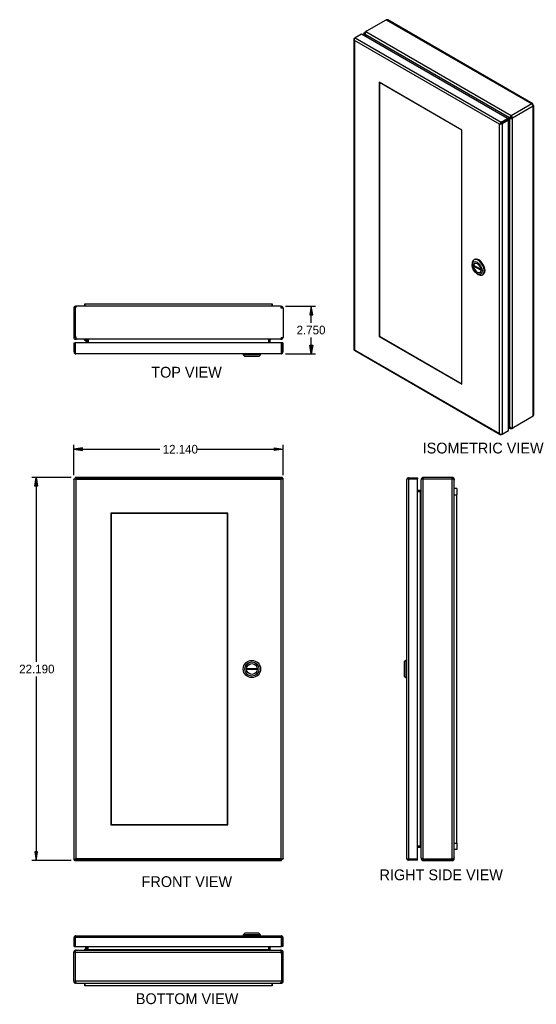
# Model space of a CAD drawing. Extents: x 46.6 to 105.7, y -7.1 to 49.9.
# Tile 2 of 2: x 75.7 to 105.7, y -7.1 to 49.9. Entities that reach past the tile are written whole.
import ezdxf
from ezdxf.enums import TextEntityAlignment as Align

# ---------------------------------------------------------------- set-up
doc = ezdxf.new("R2010")
doc.units = 0
doc.header["$MEASUREMENT"] = 0
doc.layers.get('0').update_dxf_attribs({"linetype": 'CONTINUOUS'})
for name, color, linetype in [('DEFAULT', 7, 'CONTINUOUS'), ('DV2_0', 7, 'CONTINUOUS'), ('DV7_0', 7, 'CONTINUOUS')]:
    doc.layers.add(name, color=color, linetype=linetype)
doc.styles.add('SEANS_TTF', font='txt')

msp = doc.modelspace()

# ---------------------------------------------------------------- hatches: boundary and pattern name
at = {"linetype": 'Continuous'}
for points in [[(92.734, 32.831), (92.651, 33.331), (92.568, 32.831)], [(92.734, 31.081), (92.651, 30.581), (92.568, 31.081)], [(79.383, 25.136), (78.883, 25.053), (79.383, 24.969)], [(90.523, 25.136), (91.023, 25.053), (90.523, 24.969)], [(76.619, 22.917), (76.703, 23.417), (76.786, 22.917)], [(76.619, 1.727), (76.703, 1.227), (76.786, 1.727)]]:
    msp.add_hatch(color=138, dxfattribs=at).paths.add_polyline_path(points)

# ---------------------------------------------------------------- linework, layer by layer
at = {"color": 7, "linetype": 'Continuous'}
for p, q in [((95.88, 49.282), (96.999, 49.928)), ((96.999, 49.928), (105.445, 45.051)), ((105.499, 45.057), (97.085, 49.914)), ((95.572, 49.092), (95.207, 48.88)), ((104.033, 44.207), (95.572, 49.092)), ((95.709, 49.123), (95.709, 49.013)), ((95.776, 49.164), (95.74, 49.184)), ((95.778, 49.075), (95.74, 49.053)), ((95.74, 49.053), (95.74, 48.995)), ((95.754, 49.03), (95.791, 49.051)), ((104.144, 44.245), (95.778, 49.075)), ((95.865, 48.923), (95.791, 49.051)), ((104.248, 44.361), (95.817, 49.229)), ((95.124, 48.807), (95.124, 30.832)), ((95.145, 48.799), (95.126, 48.797)), ((95.156, 48.851), (95.207, 48.88)), ((95.156, 48.734), (95.156, 48.734)), ((103.566, 43.878), (95.156, 48.734)), ((95.156, 48.734), (95.156, 30.817)), ((95.156, 48.734), (95.156, 48.734)), ((95.156, 48.734), (95.156, 48.734)), ((95.156, 48.734), (95.156, 48.734)), ((95.156, 48.734), (95.156, 48.734)), ((95.207, 48.88), (103.667, 43.996)), ((95.754, 49.03), (95.792, 48.965)), ((101.39, 43.541), (96.589, 46.313)), ((96.589, 46.313), (96.589, 31.583)), ((96.618, 46.297), (96.603, 46.288)), ((96.603, 46.288), (96.603, 31.591)), ((101.376, 43.533), (96.603, 46.288)), ((105.478, 45.023), (105.498, 45.057)), ((105.445, 45.051), (104.248, 44.361)), ((105.521, 44.919), (104.325, 44.228)), ((105.479, 45.022), (105.488, 45.027)), ((105.513, 44.964), (105.521, 44.969)), ((105.513, 44.963), (105.529, 44.963)), ((105.521, 26.961), (105.521, 44.919)), ((105.529, 44.963), (105.553, 44.962)), ((105.553, 27.042), (105.553, 44.963)), ((103.632, 43.917), (103.566, 43.879)), ((103.573, 43.882), (103.632, 43.916)), ((103.632, 43.917), (103.605, 43.923)), ((103.632, 43.916), (103.624, 43.89)), ((103.667, 43.937), (103.632, 43.917)), ((103.632, 43.916), (103.667, 43.937)), ((103.667, 43.996), (104.033, 44.207)), ((103.667, 43.937), (104.033, 44.148)), ((104.033, 44.148), (103.667, 43.937)), ((103.667, 43.937), (103.667, 43.937)), ((103.667, 43.937), (103.667, 43.937)), ((103.667, 43.937), (103.667, 43.937)), ((103.667, 43.937), (103.667, 43.937)), ((104.084, 44.119), (103.718, 43.908)), ((104.182, 44.265), (104.033, 44.179)), ((104.132, 44.236), (104.033, 44.179)), ((104.033, 44.207), (104.033, 44.148)), ((104.084, 44.119), (104.033, 44.148)), ((104.059, 44.133), (104.158, 44.191)), ((104.084, 26.144), (104.084, 44.119)), ((104.132, 44.236), (104.182, 44.265)), ((104.183, 44.267), (104.144, 44.245)), ((104.183, 44.267), (104.144, 44.245)), ((104.144, 44.245), (104.144, 44.245)), ((104.158, 44.191), (104.209, 44.22)), ((104.21, 44.219), (104.172, 44.197)), ((104.21, 44.219), (104.172, 44.197)), ((104.172, 44.197), (104.172, 44.197)), ((104.172, 26.33), (104.172, 44.197)), ((104.229, 44.281), (104.191, 44.298)), ((104.246, 44.252), (104.242, 44.21)), ((104.248, 44.302), (104.248, 44.361)), ((104.266, 44.283), (104.302, 44.304)), ((104.274, 44.258), (104.325, 44.228)), ((104.325, 26.287), (104.325, 44.228)), ((101.39, 43.541), (101.376, 43.533)), ((101.376, 28.836), (101.376, 43.533)), ((101.39, 28.811), (101.39, 43.541)), ((103.566, 43.879), (103.566, 43.878)), ((103.566, 25.962), (103.566, 43.878)), ((103.566, 43.878), (103.566, 43.878)), ((103.566, 43.878), (103.566, 43.878)), ((103.566, 43.878), (103.566, 43.878)), ((103.718, 43.908), (103.718, 25.933)), ((102.122, 36.042), (102.079, 36.018)), ((101.976, 35.789), (101.976, 35.715)), ((102.067, 35.712), (102.483, 35.472)), ((102.11, 35.687), (102.067, 35.663)), ((102.487, 35.42), (102.067, 35.663)), ((102.266, 35.213), (102.329, 35.176)), ((102.579, 35.152), (102.622, 35.176)), ((78.883, 33.223), (78.883, 31.641)), ((78.883, 33.223), (78.955, 33.223)), ((78.955, 33.223), (78.971, 33.223)), ((78.955, 33.223), (78.955, 31.641)), ((78.971, 31.641), (78.971, 33.223)), ((79.062, 33.331), (78.991, 33.331)), ((78.991, 33.259), (78.991, 33.331)), ((90.868, 33.331), (79.062, 33.331)), ((79.523, 33.481), (79.523, 33.331)), ((79.523, 33.481), (90.383, 33.481)), ((79.523, 33.481), (79.523, 33.481)), ((79.523, 33.331), (79.523, 33.481)), ((90.383, 33.481), (90.383, 33.331)), ((90.383, 33.331), (90.383, 33.481)), ((90.383, 33.481), (90.383, 33.481)), ((90.868, 33.331), (90.915, 33.331)), ((90.915, 33.299), (90.915, 33.331)), ((90.915, 33.223), (90.915, 33.299)), ((91.023, 33.223), (90.915, 33.223)), ((90.941, 33.249), (90.993, 33.299)), ((91.023, 33.223), (91.023, 31.531)), ((78.883, 31.641), (78.883, 31.531)), ((78.933, 31.531), (78.883, 31.531)), ((78.955, 31.531), (78.933, 31.531)), ((78.955, 31.641), (78.955, 31.531)), ((78.966, 31.531), (78.955, 31.531)), ((78.991, 31.531), (78.966, 31.531)), ((78.991, 31.531), (78.991, 31.505)), ((78.991, 31.505), (78.991, 31.495)), ((78.991, 31.495), (79, 31.495)), ((78.991, 31.495), (78.991, 31.423)), ((78.991, 31.423), (79.011, 31.423)), ((79.011, 31.423), (79.045, 31.423)), ((90.876, 31.423), (79.045, 31.423)), ((79.508, 31.366), (79.508, 31.423)), ((79.508, 31.366), (79.555, 31.366)), ((79.631, 31.399), (79.684, 31.417)), ((79.633, 31.387), (79.633, 31.206)), ((79.705, 31.387), (79.705, 31.206)), ((79.707, 31.407), (79.707, 31.387)), ((79.707, 31.387), (79.707, 31.206)), ((79.721, 31.387), (79.721, 31.399)), ((79.721, 31.387), (79.721, 31.206)), ((90.199, 31.399), (90.199, 31.387)), ((90.199, 31.387), (90.199, 31.206)), ((90.273, 31.387), (90.201, 31.387)), ((90.201, 31.206), (90.201, 31.387)), ((90.275, 31.399), (90.23, 31.414)), ((90.273, 31.206), (90.273, 31.387)), ((90.876, 31.423), (90.896, 31.423)), ((90.876, 31.423), (90.876, 31.423)), ((90.896, 31.423), (90.896, 31.431)), ((90.896, 31.423), (90.915, 31.423)), ((90.915, 31.531), (90.992, 31.531)), ((90.915, 31.531), (90.915, 31.451)), ((90.915, 31.495), (90.915, 31.423)), ((90.915, 31.495), (90.915, 31.495)), ((90.915, 31.451), (90.915, 31.423)), ((90.915, 31.423), (90.915, 31.423)), ((90.939, 31.504), (90.987, 31.451)), ((90.992, 31.531), (91.023, 31.531)), ((96.603, 31.591), (96.589, 31.583)), ((96.589, 31.583), (101.39, 28.811)), ((96.603, 31.591), (101.376, 28.836)), ((78.899, 31.206), (78.971, 31.206)), ((78.899, 30.689), (78.899, 31.206)), ((78.971, 31.206), (78.971, 30.689)), ((78.971, 30.689), (78.971, 31.206)), ((90.936, 31.206), (78.971, 31.206)), ((79.576, 31.345), (79.576, 31.206)), ((90.936, 30.689), (90.936, 31.206)), ((90.936, 31.206), (90.936, 30.689)), ((91.008, 31.206), (90.936, 31.206)), ((91.008, 31.206), (91.008, 30.689)), ((95.156, 30.817), (95.156, 30.817)), ((95.156, 30.817), (103.566, 25.962)), ((95.156, 30.817), (95.156, 30.817)), ((95.156, 30.817), (95.156, 30.817)), ((95.156, 30.817), (95.156, 30.817)), ((78.971, 30.639), (78.944, 30.602)), ((78.971, 30.689), (78.971, 30.689)), ((78.971, 30.689), (78.971, 30.602)), ((78.971, 30.689), (78.971, 30.639)), ((79.007, 30.581), (79.006, 30.581)), ((79.006, 30.581), (79.006, 30.581)), ((79.006, 30.581), (79.006, 30.581)), ((90.9, 30.581), (79.007, 30.581)), ((88.712, 30.581), (88.712, 30.521)), ((88.712, 30.521), (88.802, 30.431)), ((89.712, 30.521), (88.712, 30.521)), ((89.622, 30.431), (88.802, 30.431)), ((89.622, 30.431), (89.712, 30.521)), ((89.712, 30.521), (89.712, 30.581)), ((90.9, 30.581), (90.9, 30.581)), ((90.9, 30.581), (90.9, 30.581)), ((90.9, 30.581), (90.9, 30.581)), ((90.936, 30.639), (90.936, 30.689)), ((90.936, 30.689), (90.936, 30.602)), ((90.936, 30.689), (90.936, 30.689)), ((90.936, 30.639), (90.962, 30.602)), ((95.153, 30.782), (103.613, 25.898)), ((101.39, 28.844), (101.376, 28.836)), ((105.521, 26.961), (104.402, 26.315)), ((104.158, 26.353), (104.084, 26.482)), ((104.084, 26.397), (104.121, 26.332)), ((104.084, 26.337), (104.134, 26.308)), ((104.084, 26.301), (104.179, 26.246)), ((104.121, 26.332), (104.158, 26.353)), ((104.172, 26.33), (104.169, 26.329)), ((104.248, 26.283), (104.248, 26.243)), ((103.566, 25.962), (103.566, 25.962)), ((103.566, 25.962), (103.566, 25.962)), ((103.566, 25.962), (103.566, 25.962)), ((103.566, 25.962), (103.566, 25.961)), ((103.566, 25.962), (103.566, 25.962)), ((103.616, 25.92), (103.605, 25.904)), ((103.718, 25.933), (103.667, 25.903)), ((103.718, 25.933), (104.084, 26.144)), ((78.971, 23.417), (78.971, 23.402)), ((78.991, 23.417), (78.971, 23.417)), ((78.971, 23.402), (90.936, 23.402)), ((78.971, 23.402), (78.971, 23.356)), ((78.991, 23.402), (78.991, 23.417)), ((90.915, 23.417), (78.991, 23.417)), ((90.915, 23.417), (90.915, 23.402)), ((90.936, 23.402), (90.936, 23.356)), ((90.941, 23.335), (90.992, 23.385)), ((98.295, 23.402), (98.812, 23.402)), ((98.812, 23.402), (98.812, 23.33)), ((100.829, 23.417), (99.137, 23.417)), ((99.137, 23.417), (99.137, 23.385)), ((99.137, 23.385), (99.137, 23.309)), ((100.829, 23.309), (100.829, 23.417)), ((100.854, 23.335), (100.904, 23.387)), ((78.883, 23.329), (78.883, 23.309)), ((78.883, 23.329), (78.899, 23.329)), ((78.883, 23.309), (78.883, 1.335)), ((78.899, 23.309), (78.883, 23.309)), ((78.899, 1.315), (78.899, 23.329)), ((78.899, 23.329), (78.944, 23.329)), ((78.971, 23.329), (78.944, 23.329)), ((78.971, 23.33), (78.971, 23.356)), ((79.002, 23.299), (78.971, 23.33)), ((79.006, 23.294), (79.006, 23.294)), ((79.006, 23.294), (79.007, 23.294)), ((79.007, 23.294), (79.006, 23.294)), ((90.9, 23.294), (79.007, 23.294)), ((79.007, 23.294), (79.007, 1.351)), ((79.007, 23.294), (79.007, 23.294)), ((90.9, 23.294), (90.9, 23.294)), ((90.9, 1.351), (90.9, 23.294)), ((90.9, 23.294), (90.9, 23.294)), ((90.9, 23.294), (90.9, 23.294)), ((90.9, 23.294), (90.9, 23.294)), ((90.905, 23.298), (90.936, 23.329)), ((90.936, 23.33), (90.936, 23.356)), ((90.936, 23.329), (90.962, 23.329)), ((91.008, 23.329), (90.962, 23.329)), ((91.008, 23.329), (91.008, 1.315)), ((91.023, 23.309), (91.008, 23.309)), ((91.023, 1.335), (91.023, 23.309)), ((98.187, 23.294), (98.187, 23.294)), ((98.187, 1.351), (98.187, 23.294)), ((98.187, 23.294), (98.187, 23.294)), ((98.187, 23.294), (98.187, 23.294)), ((98.244, 23.33), (98.207, 23.356)), ((98.295, 23.329), (98.207, 23.329)), ((98.295, 23.33), (98.244, 23.33)), ((98.295, 23.33), (98.295, 23.33)), ((98.295, 23.33), (98.812, 23.33)), ((98.295, 23.329), (98.295, 1.315)), ((98.812, 23.329), (98.295, 23.329)), ((98.812, 1.315), (98.812, 23.329)), ((99.029, 23.309), (99.029, 23.31)), ((99.101, 23.309), (99.029, 23.31)), ((99.056, 23.309), (99.029, 23.309)), ((99.029, 23.309), (99.029, 23.29)), ((99.029, 23.29), (99.029, 23.27)), ((99.029, 23.29), (99.036, 23.29)), ((99.029, 23.27), (99.029, 23.27)), ((99.029, 1.389), (99.029, 23.27)), ((99.11, 23.333), (99.056, 23.381)), ((99.137, 23.309), (99.056, 23.309)), ((100.829, 23.309), (99.137, 23.309)), ((99.137, 1.335), (99.137, 23.309)), ((100.904, 23.309), (100.829, 23.309)), ((100.829, 1.315), (100.829, 23.309)), ((100.904, 23.309), (100.937, 23.309)), ((100.937, 23.309), (100.937, 23.262)), ((100.937, 1.406), (100.937, 23.262)), ((98.993, 22.667), (98.812, 22.667)), ((98.993, 22.595), (98.812, 22.595)), ((98.812, 22.594), (98.993, 22.594)), ((99.004, 22.594), (98.993, 22.594)), ((98.993, 2.065), (98.993, 22.594)), ((99.004, 22.669), (99.02, 22.625)), ((101.087, 22.777), (100.937, 22.777)), ((100.937, 22.402), (101.087, 22.402)), ((101.087, 22.777), (101.087, 22.402)), ((101.087, 2.242), (101.087, 22.402)), ((81.033, 21.343), (81.033, 3.302)), ((87.824, 21.343), (81.033, 21.343)), ((81.053, 21.322), (81.053, 3.322)), ((87.803, 21.322), (81.053, 21.322)), ((87.803, 3.322), (87.803, 21.322)), ((87.824, 3.302), (87.824, 21.343)), ((98.127, 12.822), (98.037, 12.732)), ((98.037, 12.732), (98.037, 11.912)), ((98.187, 12.822), (98.127, 12.822)), ((98.127, 12.822), (98.127, 11.822)), ((88.901, 12.352), (89.523, 12.352)), ((89.523, 12.292), (88.901, 12.292)), ((98.037, 11.912), (98.127, 11.822)), ((98.127, 11.822), (98.187, 11.822)), ((81.033, 3.302), (87.824, 3.302)), ((81.053, 3.322), (87.803, 3.322)), ((98.993, 2.065), (98.812, 2.065)), ((98.812, 2.05), (98.993, 2.05)), ((98.993, 2.049), (98.812, 2.049)), ((98.993, 1.977), (98.812, 1.977)), ((98.993, 2.065), (98.993, 2.05)), ((98.993, 2.065), (99.004, 2.065)), ((99.013, 2.05), (98.993, 2.05)), ((99.004, 1.975), (99.022, 2.028)), ((100.937, 2.242), (101.087, 2.242)), ((101.087, 1.867), (100.937, 1.867)), ((101.087, 2.242), (101.087, 1.867)), ((78.883, 1.335), (78.899, 1.335)), ((78.899, 1.315), (78.944, 1.315)), ((78.966, 1.309), (78.915, 1.259)), ((78.971, 1.315), (78.944, 1.315)), ((79.002, 1.346), (78.971, 1.315)), ((78.971, 1.314), (78.971, 1.288)), ((78.971, 1.243), (78.971, 1.288)), ((90.936, 1.243), (78.971, 1.243)), ((78.991, 1.227), (78.991, 1.243)), ((78.991, 1.227), (90.915, 1.227)), ((79.007, 1.351), (79.006, 1.351)), ((79.006, 1.351), (79.006, 1.35)), ((79.006, 1.35), (79.007, 1.35)), ((79.007, 1.351), (90.9, 1.351)), ((79.007, 1.35), (79.007, 1.351)), ((90.9, 1.35), (90.9, 1.351)), ((90.9, 1.351), (90.9, 1.351)), ((90.9, 1.351), (90.9, 1.35)), ((90.9, 1.35), (90.9, 1.35)), ((90.904, 1.346), (90.936, 1.314)), ((90.915, 1.243), (90.915, 1.227)), ((90.915, 1.227), (90.935, 1.227)), ((90.935, 1.227), (90.935, 1.243)), ((90.936, 1.315), (90.962, 1.315)), ((90.936, 1.314), (90.936, 1.288)), ((90.936, 1.243), (90.936, 1.288)), ((91.008, 1.315), (90.962, 1.315)), ((91.008, 1.335), (91.023, 1.335)), ((91.023, 1.315), (91.008, 1.315)), ((91.023, 1.315), (91.023, 1.335)), ((98.187, 1.35), (98.187, 1.351)), ((98.187, 1.35), (98.187, 1.35)), ((98.187, 1.35), (98.187, 1.35)), ((98.295, 1.315), (98.207, 1.315)), ((98.244, 1.314), (98.207, 1.288)), ((98.244, 1.314), (98.295, 1.314)), ((98.295, 1.315), (98.812, 1.315)), ((98.812, 1.315), (98.295, 1.315)), ((98.295, 1.314), (98.295, 1.315)), ((98.812, 1.243), (98.295, 1.243)), ((98.812, 1.243), (98.812, 1.315)), ((99.029, 1.389), (99.029, 1.354)), ((99.029, 1.354), (99.029, 1.335)), ((99.029, 1.354), (99.066, 1.354)), ((99.079, 1.335), (99.029, 1.335)), ((99.101, 1.335), (99.079, 1.335)), ((99.101, 1.344), (99.101, 1.335)), ((99.11, 1.335), (99.101, 1.335)), ((99.137, 1.335), (99.11, 1.335)), ((99.137, 1.309), (99.137, 1.335)), ((99.137, 1.335), (99.137, 1.335)), ((99.137, 1.299), (99.137, 1.309)), ((99.137, 1.299), (99.247, 1.299)), ((99.137, 1.299), (99.137, 1.277)), ((99.137, 1.277), (99.137, 1.227)), ((99.137, 1.227), (99.247, 1.227)), ((100.829, 1.315), (99.247, 1.315)), ((99.247, 1.227), (99.247, 1.299)), ((99.247, 1.299), (100.829, 1.299)), ((99.247, 1.227), (100.829, 1.227)), ((100.829, 1.315), (100.829, 1.299)), ((100.829, 1.227), (100.829, 1.299)), ((100.865, 1.335), (100.937, 1.335)), ((100.937, 1.335), (100.937, 1.406)), ((78.899, -3.75), (78.899, -3.233)), ((78.971, -3.182), (78.944, -3.145)), ((78.971, -3.233), (78.971, -3.145)), ((78.971, -3.182), (78.971, -3.233)), ((90.936, -3.233), (78.971, -3.233)), ((78.971, -3.233), (78.971, -3.75)), ((78.971, -3.233), (78.971, -3.233)), ((78.971, -3.75), (78.971, -3.233)), ((79.006, -3.125), (79.007, -3.125)), ((79.006, -3.125), (79.006, -3.125)), ((79.006, -3.125), (79.006, -3.125)), ((79.007, -3.125), (90.9, -3.125)), ((88.802, -2.975), (88.712, -3.065)), ((89.712, -3.065), (88.712, -3.065)), ((88.712, -3.065), (88.712, -3.125)), ((89.622, -2.975), (88.802, -2.975)), ((89.712, -3.065), (89.622, -2.975)), ((89.712, -3.125), (89.712, -3.065)), ((90.9, -3.125), (90.9, -3.125)), ((90.9, -3.125), (90.9, -3.125)), ((90.9, -3.125), (90.9, -3.125)), ((90.936, -3.182), (90.962, -3.145)), ((90.936, -3.233), (90.936, -3.145)), ((90.936, -3.233), (90.936, -3.182)), ((90.936, -3.233), (90.936, -3.75)), ((90.936, -3.233), (90.936, -3.233)), ((90.936, -3.75), (90.936, -3.233)), ((91.008, -3.233), (91.008, -3.75)), ((78.899, -3.75), (78.971, -3.75)), ((78.971, -3.75), (90.936, -3.75)), ((78.991, -4.039), (78.991, -3.967)), ((78.991, -3.967), (78.991, -3.967)), ((79.011, -3.967), (78.991, -3.967)), ((78.991, -3.994), (78.991, -3.967)), ((79.011, -3.967), (79.011, -3.974)), ((79.031, -3.967), (79.011, -3.967)), ((79.031, -3.967), (79.03, -3.967)), ((79.031, -3.967), (90.862, -3.967)), ((79.508, -3.91), (79.555, -3.91)), ((79.508, -3.91), (79.508, -3.967)), ((79.576, -3.889), (79.576, -3.75)), ((79.631, -3.942), (79.677, -3.958)), ((79.633, -3.75), (79.633, -3.931)), ((79.633, -3.931), (79.705, -3.931)), ((79.705, -3.75), (79.705, -3.931)), ((79.707, -3.931), (79.707, -3.75)), ((79.707, -3.931), (90.185, -3.931)), ((79.707, -3.942), (79.707, -3.931)), ((90.185, -3.931), (90.185, -3.75)), ((90.185, -3.931), (90.185, -3.942)), ((90.199, -3.931), (90.185, -3.931)), ((90.199, -3.931), (90.199, -3.75)), ((90.199, -3.95), (90.199, -3.931)), ((90.201, -3.931), (90.201, -3.75)), ((90.275, -3.942), (90.222, -3.96)), ((90.273, -3.931), (90.273, -3.75)), ((90.896, -3.967), (90.862, -3.967)), ((90.896, -3.967), (90.896, -4.004)), ((90.915, -3.967), (90.896, -3.967)), ((90.915, -4.039), (90.915, -3.967)), ((91.008, -3.75), (90.936, -3.75)), ((78.915, -4.075), (78.883, -4.075)), ((78.883, -5.767), (78.883, -4.075)), ((78.991, -4.075), (78.915, -4.075)), ((78.967, -4.048), (78.919, -3.994)), ((78.991, -4.075), (78.991, -3.994)), ((78.991, -4.039), (78.991, -4.039)), ((78.991, -4.075), (90.915, -4.075)), ((78.991, -5.767), (78.991, -4.075)), ((90.915, -4.039), (90.906, -4.039)), ((90.915, -4.048), (90.915, -4.039)), ((90.915, -4.075), (90.915, -4.048)), ((90.915, -4.075), (90.915, -4.075)), ((90.915, -4.075), (90.941, -4.075)), ((90.935, -4.185), (90.935, -5.767)), ((90.941, -4.075), (90.951, -4.075)), ((90.951, -4.185), (90.951, -4.075)), ((90.951, -4.075), (90.973, -4.075)), ((90.951, -5.767), (90.951, -4.185)), ((91.023, -4.185), (90.951, -4.185)), ((90.973, -4.075), (91.023, -4.075)), ((91.023, -4.185), (91.023, -4.075)), ((91.023, -5.767), (91.023, -4.185)), ((78.883, -5.767), (78.991, -5.767)), ((78.965, -5.792), (78.914, -5.842)), ((90.935, -5.767), (78.991, -5.767)), ((78.991, -5.767), (78.991, -5.842)), ((78.991, -5.842), (78.991, -5.875)), ((79.038, -5.875), (78.991, -5.875)), ((79.038, -5.875), (90.844, -5.875)), ((79.523, -6.025), (79.523, -5.875)), ((79.523, -5.875), (79.523, -6.025)), ((90.383, -6.025), (79.523, -6.025)), ((79.523, -6.025), (79.523, -6.025)), ((90.383, -6.025), (90.383, -5.875)), ((90.383, -5.875), (90.383, -6.025)), ((90.383, -6.025), (90.383, -6.025)), ((90.844, -5.875), (90.915, -5.875)), ((90.915, -5.803), (90.915, -5.875)), ((90.951, -5.767), (90.935, -5.767)), ((91.023, -5.767), (90.951, -5.767))]:
    msp.add_line(p, q, dxfattribs=at)
for radius in [0.5, 0.41, 0.312]:
    msp.add_circle((89.212, 12.322), radius, dxfattribs=at)
for centre, radius, start, end in [((97.025, 49.809), 0.121, 60, 102.2427), ((95.928, 49.119), 0.156, 135.4238, 196.4178), ((95.256, 48.82), 0.132, 190.1526, 220.7154), ((95.345, 48.8), 0.201, 177.8102, 199.2147), ((103.741, 43.763), 0.21, 130.3254, 146.5936), ((104.321, 44.137), 0.207, 128.6907, 148.4798), ((104.168, 44.404), 0.207, 271.2443, 290.9614), ((104.228, 44.188), 0.0905, 102.0239, 120.0588), ((104.442, 43.18), 1.121, 100.9468, 102.0796), ((104.166, 44.297), 0.0903, 299.6836, 317.7032), ((103.773, 44.656), 0.622, 317.4871, 319.5071), ((103.553, 44.088), 0.21, 273.4064, 289.6746), ((78.991, 33.223), 0.108, 90, 180), ((78.991, 33.223), 0.036, 90, 180), ((90.915, 33.223), 0.108, 44.2213, 90), ((90.915, 33.223), 0.0364, 44.4695, 89.7518), ((90.915, 33.223), 0.036, 0, 44.2214), ((90.915, 33.223), 0.108, 0, 44.2214), ((78.991, 31.531), 0.108, 180, 270), ((78.991, 31.531), 0.036, 180, 270), ((79.283, 31.641), 0.312, 180, 200.653), ((79.032, 31.593), 0.0973, 244.8827, 249.2309), ((79.555, 31.345), 0.078, 0, 90), ((79.555, 31.345), 0.021, 0, 90), ((79.597, 31.387), 0.036, 18.6034, 90), ((79.597, 31.387), 0.036, 0, 18.6034), ((79.641, 31.283), 0.141, 55.5539, 86.9315), ((79.597, 31.387), 0.108, 0, 11.8682), ((79.628, 31.283), 0.14, 55.6589, 57.4684), ((90.279, 31.283), 0.14, 93.0304, 124.3411), ((90.309, 31.387), 0.108, 172.5782, 180), ((90.309, 31.387), 0.036, 161.3966, 180), ((90.309, 31.387), 0.036, 90, 161.3966), ((90.915, 31.532), 0.0363, 270.3021, 311.3349), ((90.915, 31.531), 0.108, 270.1167, 311.5216), ((90.915, 31.531), 0.036, 311.5195, 360), ((90.915, 31.531), 0.108, 311.5195, 360), ((79.007, 30.689), 0.108, 180, 234.4735), ((79.007, 30.689), 0.108, 234.4735, 269.7825), ((79.007, 30.689), 0.036, 180, 183.7902), ((79.007, 30.689), 0.108, 269.8992, 270), ((90.9, 30.689), 0.108, 270.2175, 305.5265), ((90.9, 30.689), 0.108, 270, 270.1008), ((90.9, 30.689), 0.036, 356.2098, 360), ((90.9, 30.689), 0.108, 305.5265, 360), ((105.432, 27.042), 0.121, 317.7573, 360), ((104.285, 26.439), 0.157, 223.6614, 284.497), ((103.718, 26.093), 0.201, 220.7853, 242.1898), ((103.69, 26.005), 0.132, 199.2846, 229.8474), ((90.915, 23.309), 0.108, 45, 90), ((90.915, 23.309), 0.108, 0, 45), ((98.295, 23.294), 0.108, 90, 144.4735), ((99.137, 23.309), 0.108, 90, 138.1562), ((100.829, 23.309), 0.108, 45.7786, 90), ((100.829, 23.309), 0.108, 0, 45.7786), ((79.388, 24.032), 0.831, 237.7263, 242.6805), ((78.268, 22.912), 0.831, 27.3195, 32.2737), ((91.638, 22.912), 0.831, 147.7263, 152.6805), ((90.519, 24.032), 0.831, 297.3195, 302.2737), ((90.915, 23.309), 0.036, 45, 55.6256), ((90.915, 23.309), 0.036, 34.3744, 45), ((98.295, 23.294), 0.108, 144.4735, 179.7825), ((98.295, 23.294), 0.108, 179.8992, 180), ((98.295, 23.294), 0.036, 90, 93.7902), ((99.137, 23.309), 0.108, 138.1543, 179.6033), ((99.137, 23.309), 0.036, 138.1542, 179.6034), ((99.137, 23.309), 0.036, 90, 138.1561), ((100.829, 23.309), 0.036, 45.7786, 90), ((100.828, 23.309), 0.0364, 0.2482, 45.5304), ((98.993, 22.703), 0.036, 270, 289.0008), ((98.993, 22.703), 0.108, 270, 276.9406), ((98.993, 22.703), 0.036, 289.0009, 360), ((98.887, 22.674), 0.142, 325.6697, 356.8157), ((89.212, 12.322), 0.312, 174.4888, 185.5112), ((98.993, 1.941), 0.108, 78.1318, 90), ((98.993, 1.941), 0.036, 71.3966, 90), ((98.887, 1.985), 0.142, 3.1843, 34.3303), ((98.887, 1.97), 0.142, 33.0654, 34.3303), ((98.993, 1.941), 0.036, 0.0001, 71.3965), ((78.991, 1.335), 0.108, 180, 225), ((78.991, 1.335), 0.108, 225, 270), ((79.388, 0.612), 0.831, 117.3195, 122.2737), ((78.991, 1.335), 0.036, 214.3744, 225), ((78.991, 1.335), 0.036, 225, 235.6256), ((78.268, 1.732), 0.831, 327.7263, 332.6805), ((90.519, 0.612), 0.831, 57.7263, 62.6805), ((91.638, 1.732), 0.831, 207.3195, 212.2737), ((98.295, 1.351), 0.108, 180, 180.1008), ((98.295, 1.351), 0.108, 180.2175, 215.5265), ((98.295, 1.351), 0.108, 215.5265, 270), ((98.295, 1.351), 0.036, 266.2098, 270), ((99.137, 1.335), 0.108, 180, 270), ((99.137, 1.335), 0.036, 180, 270), ((99.197, 1.376), 0.0961, 200.6605, 205.0895), ((99.247, 1.627), 0.312, 249.347, 270), ((100.829, 1.335), 0.036, 270, 360), ((100.829, 1.335), 0.108, 270, 360), ((79.007, -3.233), 0.108, 125.5265, 180), ((79.007, -3.233), 0.108, 90.2175, 125.5265), ((79.007, -3.233), 0.036, 176.2098, 180), ((79.007, -3.233), 0.108, 90, 90.1008), ((90.9, -3.233), 0.108, 89.8992, 90), ((90.9, -3.233), 0.108, 54.4735, 89.7825), ((90.9, -3.233), 0.036, 0, 3.7902), ((90.9, -3.233), 0.108, 0, 54.4735), ((78.991, -4.075), 0.108, 90.1167, 131.5216), ((79.555, -3.889), 0.021, 270, 360), ((79.555, -3.889), 0.078, 270, 360), ((79.597, -3.931), 0.036, 270, 341.3966), ((79.597, -3.931), 0.036, 341.3966, 360), ((79.628, -3.826), 0.14, 273.0304, 304.3411), ((79.597, -3.931), 0.108, 352.5782, 360), ((90.265, -3.826), 0.141, 235.5539, 266.9315), ((90.279, -3.826), 0.14, 235.6589, 237.4684), ((90.309, -3.931), 0.108, 180, 191.8682), ((90.309, -3.931), 0.036, 180, 198.6034), ((90.309, -3.931), 0.036, 198.6034, 270), ((90.915, -4.075), 0.108, 0, 90), ((78.991, -4.075), 0.108, 131.5195, 180), ((78.991, -4.075), 0.036, 131.5195, 180), ((78.991, -4.075), 0.0363, 90.3021, 131.3349), ((90.874, -4.136), 0.0973, 64.8827, 69.2309), ((90.915, -4.075), 0.036, 0, 90), ((78.991, -5.767), 0.108, 180, 224.2214), ((78.991, -5.767), 0.108, 224.2213, 270), ((78.991, -5.767), 0.036, 180, 224.2214), ((78.991, -5.766), 0.0364, 224.4695, 269.7518), ((90.915, -5.767), 0.108, 270, 360), ((90.915, -5.767), 0.036, 270, 360)]:
    msp.add_arc(centre, radius, start, end, dxfattribs=at)
for centre, major_axis, start_param, end_param in [((95.818, 48.991), (0.156, 0.27), 0.830003, 1.145861), ((95.598, 48.94), (-0.156, 0.27), 4.712389, 4.797583), ((95.947, 49.141), (-0.156, 0.27), 1.485603, 1.570796), ((96.101, 49.154), (-0.312, 0), 5.497787, 5.85825), ((95.232, 48.807), (0.108, 0), 2.356194, 3.306936), ((95.207, 48.792), (0.054, 0.0935), 0.785398, 1.73614), ((105.445, 44.963), (0.054, 0.0935), 0.01359, 0.785398), ((105.445, 44.963), (0.054, -0.0935), 0.785398, 2.356194), ((105.445, 44.963), (0.108, 0), 5.497787, 6.269596), ((103.667, 43.908), (0.054, 0.0935), 0.785398, 1.73614), ((103.976, 44.506), (-0.156, 0.27), 3.141593, 3.225101), ((104.31, 43.918), (-0.156, 0.27), 6.176439, 6.259935), ((104.026, 44.536), (-0.156, 0.27), 3.141593, 3.184636), ((104.248, 44.272), (0.054, 0.0935), 0.785398, 1.625882), ((104.361, 43.948), (-0.156, 0.27), 6.176439, 6.259935), ((104.248, 44.272), (0.018, 0.0312), 0.785398, 1.625881), ((104.248, 44.272), (0.108, 0), 4.651642, 5.497787), ((104.248, 44.272), (0.036, 0), 4.651642, 5.497787), ((104.248, 44.272), (-0.054, 0.0935), 4.712389, 5.497787), ((104.248, 44.272), (-0.018, 0.0312), 4.712389, 5.497787), ((104.248, 44.272), (-0.018, 0.0312), 3.926991, 4.712389), ((104.248, 44.272), (-0.054, 0.0935), 3.926991, 4.712389), ((103.642, 43.952), (0.108, 0), 4.547046, 5.497787), ((102.329, 35.585), (-0.25, 0.433), 0, 0.785398), ((102.329, 35.585), (-0.25, 0.433), 2.356194, 6.283185), ((102.372, 35.609), (-0.25, 0.433), 3.141593, 6.283185), ((102.287, 35.56), (0.156, -0.271), 3.209527, 6.215251), ((102.287, 35.56), (-0.156, 0.271), 0.689209, 0.881587), ((95.232, 30.832), (0.108, 0), 3.141593, 3.306936), ((95.207, 30.876), (0.054, 0.0935), 2.976249, 3.141593), ((103.965, 26.242), (-0.156, 0.27), 4.627195, 4.712389), ((104.314, 26.443), (0.156, -0.27), 4.712389, 4.797583), ((104.119, 26.407), (0.312, 0), 5.137324, 5.471788), ((104.402, 26.57), (-0.156, -0.27), 0.424935, 0.785398), ((103.667, 25.991), (0.054, 0.0935), 2.976249, 3.926991), ((103.642, 25.977), (0.108, 0), 4.547046, 5.497787)]:
    msp.add_ellipse(centre, major_axis=major_axis, ratio=0.57735, start_param=start_param, end_param=end_param, dxfattribs=at)
for major_axis in [(-0.205, 0.355), (0.156, -0.271)]:
    msp.add_ellipse((102.266, 35.548), major_axis=major_axis, ratio=0.57735, dxfattribs=at)
for points, knots in [([(95.74, 49.053), (95.739, 49.054), (95.736, 49.058), (95.732, 49.063), (95.728, 49.068), (95.724, 49.073), (95.721, 49.079), (95.718, 49.084), (95.715, 49.09), (95.713, 49.096), (95.711, 49.102), (95.71, 49.107), (95.709, 49.113), (95.708, 49.123), (95.709, 49.137), (95.714, 49.151), (95.72, 49.162), (95.726, 49.17), (95.732, 49.178), (95.738, 49.182), (95.74, 49.184)], [0, 0, 0, 0, 0.038927, 0.078125, 0.117589, 0.157316, 0.197302, 0.237544, 0.278037, 0.318777, 0.35976, 0.400982, 0.442438, 0.484123, 0.610333, 0.738419, 0.803205, 0.86841, 0.934014, 1, 1, 1, 1]), ([(105.488, 45.027), (105.493, 45.035), (105.497, 45.042), (105.5, 45.053), (105.5, 45.056), (105.498, 45.057), (105.498, 45.057), (105.498, 45.057)], [0, 0, 0, 0, 0.491496, 0.491496, 0.982991, 0.982991, 1, 1, 1, 1]), ([(105.553, 44.962), (105.553, 44.962), (105.553, 44.963), (105.553, 44.964), (105.55, 44.966), (105.539, 44.969), (105.531, 44.969), (105.521, 44.969)], [0, 0, 0, 0, 0.017009, 0.017009, 0.508504, 0.508504, 1, 1, 1, 1]), ([(78.971, 33.223), (78.979, 33.238), (78.986, 33.252), (79.002, 33.278), (79.009, 33.29), (79.024, 33.31), (79.032, 33.318), (79.047, 33.329), (79.055, 33.331), (79.062, 33.331)], [0, 0, 0, 0, 0.25, 0.25, 0.5, 0.5, 0.75, 0.75, 1, 1, 1, 1]), ([(90.868, 33.331), (90.876, 33.331), (90.884, 33.329), (90.899, 33.318), (90.907, 33.31), (90.915, 33.299), (90.915, 33.299), (90.915, 33.299)], [0, 0, 0, 0, 0.491496, 0.491496, 0.982991, 0.982991, 1, 1, 1, 1]), ([(78.991, 31.531), (78.992, 31.529), (78.993, 31.525), (78.994, 31.518), (78.995, 31.512), (78.997, 31.506), (78.998, 31.499), (79, 31.493), (79.002, 31.487), (79.003, 31.482), (79.005, 31.476), (79.007, 31.471), (79.008, 31.466), (79.01, 31.461), (79.012, 31.456), (79.016, 31.449), (79.021, 31.439), (79.027, 31.431), (79.034, 31.426), (79.039, 31.424), (79.043, 31.424), (79.045, 31.423)], [0, 0, 0, 0, 0.037762, 0.075401, 0.112915, 0.150301, 0.187553, 0.22467, 0.261647, 0.298481, 0.335169, 0.371708, 0.408094, 0.444324, 0.480396, 0.516305, 0.6405, 0.762564, 0.842753, 0.921909, 1, 1, 1, 1]), ([(90.876, 31.423), (90.883, 31.424), (90.889, 31.426), (90.902, 31.435), (90.909, 31.442), (90.915, 31.451)], [0, 0, 0, 0, 0.5, 0.5, 1, 1, 1, 1]), ([(95.126, 30.822), (95.128, 30.82), (95.131, 30.819), (95.141, 30.817), (95.148, 30.817), (95.156, 30.817)], [0, 0, 0, 0, 0.5, 0.5, 1, 1, 1, 1]), ([(95.145, 30.789), (95.144, 30.791), (95.145, 30.795), (95.149, 30.804), (95.152, 30.81), (95.156, 30.817)], [0, 0, 0, 0, 0.5, 0.5, 1, 1, 1, 1]), ([(78.971, 30.602), (78.977, 30.595), (78.983, 30.59), (78.995, 30.583), (79, 30.581), (79.006, 30.581)], [0, 0, 0, 0, 0.5, 0.5, 1, 1, 1, 1]), ([(90.936, 30.602), (90.93, 30.595), (90.924, 30.59), (90.912, 30.583), (90.906, 30.581), (90.9, 30.581)], [0, 0, 0, 0, 0.5, 0.5, 1, 1, 1, 1]), ([(104.248, 26.243), (104.246, 26.242), (104.243, 26.24), (104.237, 26.239), (104.231, 26.238), (104.226, 26.237), (104.22, 26.236), (104.215, 26.236), (104.21, 26.236), (104.204, 26.237), (104.199, 26.238), (104.194, 26.239), (104.189, 26.241), (104.185, 26.243), (104.18, 26.245), (104.172, 26.25), (104.162, 26.258), (104.151, 26.271), (104.144, 26.284), (104.138, 26.296), (104.135, 26.304), (104.134, 26.308)], [0, 0, 0, 0, 0.037762, 0.075401, 0.112915, 0.150301, 0.187553, 0.22467, 0.261647, 0.298481, 0.335169, 0.371708, 0.408094, 0.444324, 0.480396, 0.516305, 0.6405, 0.762564, 0.842753, 0.921909, 1, 1, 1, 1]), ([(78.991, 23.417), (78.992, 23.417), (78.993, 23.417), (78.994, 23.416), (78.995, 23.415), (78.997, 23.414), (78.998, 23.412), (79, 23.41), (79.002, 23.408), (79.003, 23.405), (79.004, 23.404), (79.004, 23.403)], [0, 0, 0, 0, 0.116798, 0.233218, 0.349251, 0.464884, 0.580108, 0.694911, 0.809282, 0.923212, 1, 1, 1, 1]), ([(78.897, 23.296), (78.895, 23.297), (78.892, 23.299), (78.888, 23.301), (78.885, 23.304), (78.883, 23.307), (78.883, 23.308), (78.883, 23.309)], [0, 0, 0, 0, 0.190577, 0.391048, 0.592814, 0.795817, 1, 1, 1, 1]), ([(98.207, 23.329), (98.2, 23.323), (98.195, 23.318), (98.189, 23.306), (98.187, 23.3), (98.187, 23.294)], [0, 0, 0, 0, 0.5, 0.5, 1, 1, 1, 1]), ([(99.029, 23.27), (99.029, 23.277), (99.032, 23.284), (99.042, 23.297), (99.048, 23.303), (99.056, 23.309)], [0, 0, 0, 0, 0.542744, 0.542744, 1, 1, 1, 1]), ([(100.904, 23.309), (100.904, 23.309), (100.905, 23.309), (100.915, 23.301), (100.923, 23.293), (100.934, 23.277), (100.937, 23.27), (100.937, 23.262)], [0, 0, 0, 0, 0.017009, 0.017009, 0.508504, 0.508504, 1, 1, 1, 1]), ([(90.915, 1.227), (90.915, 1.227), (90.914, 1.227), (90.912, 1.228), (90.911, 1.229), (90.909, 1.23), (90.908, 1.232), (90.906, 1.234), (90.905, 1.236), (90.903, 1.239), (90.902, 1.24), (90.902, 1.241)], [0, 0, 0, 0, 0.116798, 0.233218, 0.349251, 0.464884, 0.580108, 0.694911, 0.809282, 0.923212, 1, 1, 1, 1]), ([(91.009, 1.348), (91.011, 1.347), (91.014, 1.345), (91.018, 1.343), (91.021, 1.34), (91.023, 1.338), (91.023, 1.336), (91.023, 1.335)], [0, 0, 0, 0, 0.190577, 0.391048, 0.592814, 0.795817, 1, 1, 1, 1]), ([(98.207, 1.315), (98.2, 1.321), (98.195, 1.327), (98.189, 1.338), (98.187, 1.344), (98.187, 1.35)], [0, 0, 0, 0, 0.5, 0.5, 1, 1, 1, 1]), ([(99.029, 1.389), (99.029, 1.388), (99.029, 1.386), (99.029, 1.383), (99.03, 1.38), (99.032, 1.378), (99.033, 1.375), (99.036, 1.372), (99.038, 1.37), (99.041, 1.367), (99.045, 1.365), (99.049, 1.363), (99.053, 1.36), (99.06, 1.356), (99.073, 1.351), (99.089, 1.346), (99.103, 1.343), (99.114, 1.34), (99.125, 1.338), (99.133, 1.336), (99.137, 1.335)], [0, 0, 0, 0, 0.038927, 0.078125, 0.117589, 0.157316, 0.197302, 0.237544, 0.278037, 0.318777, 0.35976, 0.400982, 0.442438, 0.484123, 0.610333, 0.738419, 0.803205, 0.86841, 0.934014, 1, 1, 1, 1]), ([(100.937, 1.406), (100.937, 1.399), (100.934, 1.391), (100.923, 1.376), (100.915, 1.368), (100.895, 1.353), (100.883, 1.345), (100.857, 1.33), (100.843, 1.323), (100.829, 1.315)], [0, 0, 0, 0, 0.25, 0.25, 0.5, 0.5, 0.75, 0.75, 1, 1, 1, 1]), ([(78.971, -3.145), (78.977, -3.138), (78.983, -3.133), (78.995, -3.127), (79, -3.125), (79.006, -3.125)], [0, 0, 0, 0, 0.5, 0.5, 1, 1, 1, 1]), ([(90.936, -3.145), (90.93, -3.138), (90.924, -3.133), (90.912, -3.127), (90.906, -3.125), (90.9, -3.125)], [0, 0, 0, 0, 0.5, 0.5, 1, 1, 1, 1]), ([(79.03, -3.967), (79.024, -3.967), (79.017, -3.969), (79.004, -3.979), (78.998, -3.986), (78.991, -3.994)], [0, 0, 0, 0, 0.5, 0.5, 1, 1, 1, 1]), ([(90.915, -4.075), (90.915, -4.073), (90.914, -4.068), (90.912, -4.062), (90.911, -4.055), (90.909, -4.049), (90.908, -4.043), (90.906, -4.037), (90.905, -4.031), (90.903, -4.025), (90.901, -4.019), (90.9, -4.014), (90.898, -4.009), (90.896, -4.004), (90.894, -4), (90.891, -3.992), (90.885, -3.982), (90.879, -3.974), (90.873, -3.97), (90.867, -3.967), (90.863, -3.967), (90.862, -3.967)], [0, 0, 0, 0, 0.037762, 0.075401, 0.112915, 0.150301, 0.187553, 0.22467, 0.261647, 0.298481, 0.335169, 0.371708, 0.408094, 0.444324, 0.480396, 0.516305, 0.6405, 0.762564, 0.842753, 0.921909, 1, 1, 1, 1]), ([(79.038, -5.875), (79.03, -5.875), (79.023, -5.872), (79.007, -5.861), (79, -5.853), (78.992, -5.843), (78.991, -5.842), (78.991, -5.842)], [0, 0, 0, 0, 0.491496, 0.491496, 0.982991, 0.982991, 1, 1, 1, 1]), ([(90.935, -5.767), (90.927, -5.781), (90.92, -5.795), (90.905, -5.821), (90.897, -5.833), (90.882, -5.853), (90.874, -5.861), (90.859, -5.872), (90.852, -5.875), (90.844, -5.875)], [0, 0, 0, 0, 0.25, 0.25, 0.5, 0.5, 0.75, 0.75, 1, 1, 1, 1])]:
    msp.add_open_spline(points, degree=3, knots=knots, dxfattribs=at)
for points in [[(90.935, 33.223), (90.928, 33.236), (90.922, 33.248), (90.915, 33.26)], [(90.935, 33.223), (90.928, 33.228), (90.922, 33.232), (90.915, 33.236)], [(100.841, 23.309), (100.837, 23.316), (100.833, 23.322), (100.829, 23.329)], [(100.865, 23.309), (100.853, 23.316), (100.841, 23.322), (100.829, 23.329)], [(78.971, -5.767), (78.978, -5.771), (78.984, -5.775), (78.991, -5.779)], [(78.971, -5.767), (78.978, -5.779), (78.985, -5.791), (78.991, -5.803)]]:
    msp.add_open_spline(points, degree=3, dxfattribs=at)
at = {"layer": 'DEFAULT', "color": 7, "linetype": 'Continuous'}
for p, q in [((91.165, 33.331), (92.901, 33.331)), ((92.651, 32.381), (92.651, 33.331)), ((92.651, 30.581), (92.651, 31.531)), ((91.15, 30.581), (92.901, 30.581)), ((78.883, 23.559), (78.883, 25.303)), ((91.023, 23.559), (91.023, 25.303)), ((78.883, 25.053), (83.865, 25.053)), ((86.041, 25.053), (91.023, 25.053)), ((78.741, 23.417), (76.453, 23.417)), ((76.703, 23.417), (76.703, 12.747)), ((76.703, 11.897), (76.703, 1.227)), ((78.741, 1.227), (76.453, 1.227))]:
    msp.add_line(p, q, dxfattribs=at)
at = {"layer": 'DEFAULT', "color": 138, "linetype": 'Continuous'}
for points in [[(92.734, 32.831), (92.651, 33.331), (92.568, 32.831), (92.734, 32.831)], [(92.734, 31.081), (92.651, 30.581), (92.568, 31.081), (92.734, 31.081)], [(79.383, 25.136), (78.883, 25.053), (79.383, 24.969), (79.383, 25.136)], [(90.523, 25.136), (91.023, 25.053), (90.523, 24.969), (90.523, 25.136)], [(76.619, 22.917), (76.703, 23.417), (76.786, 22.917), (76.619, 22.917)], [(76.619, 1.727), (76.703, 1.227), (76.786, 1.727), (76.619, 1.727)]]:
    msp.add_lwpolyline(points, close=True, dxfattribs=at)
at = {"layer": 'DV2_0', "color": 7, "linetype": 'Continuous'}
msp.add_line((104.169, 26.329), (104.134, 26.308), dxfattribs=at)
at = {"layer": 'DV7_0', "color": 7, "linetype": 'Continuous'}
msp.add_arc((90.623, -4.185), 0.312, 0, 20.653, dxfattribs=at)

# ---------------------------------------------------------------- texts
at = {"color": 138, "linetype": 'Continuous', "style": 'SEANS_TTF'}
for s, p in [('TOP VIEW', (83.378, 29.824)), ('ISOMETRIC VIEW', (99.11, 25.431)), ('RIGHT SIDE VIEW', (96.611, 0.714)), ('FRONT VIEW', (82.815, 0.319)), ('BOTTOM VIEW', (82.482, -6.462))]:
    msp.add_text(s, height=0.625, dxfattribs=at).set_placement(p, align=Align.TOP_LEFT)
at = {"layer": 'DEFAULT', "color": 138, "linetype": 'Continuous', "style": 'SEANS_TTF'}
for s, p in [('2.750', (91.802, 32.206)), ('12.140', (84.04, 25.303)), ('22.190', (75.72, 12.572))]:
    msp.add_text(s, height=0.5, dxfattribs=at).set_placement(p, align=Align.TOP_LEFT)

doc.saveas('drawing.dxf')
